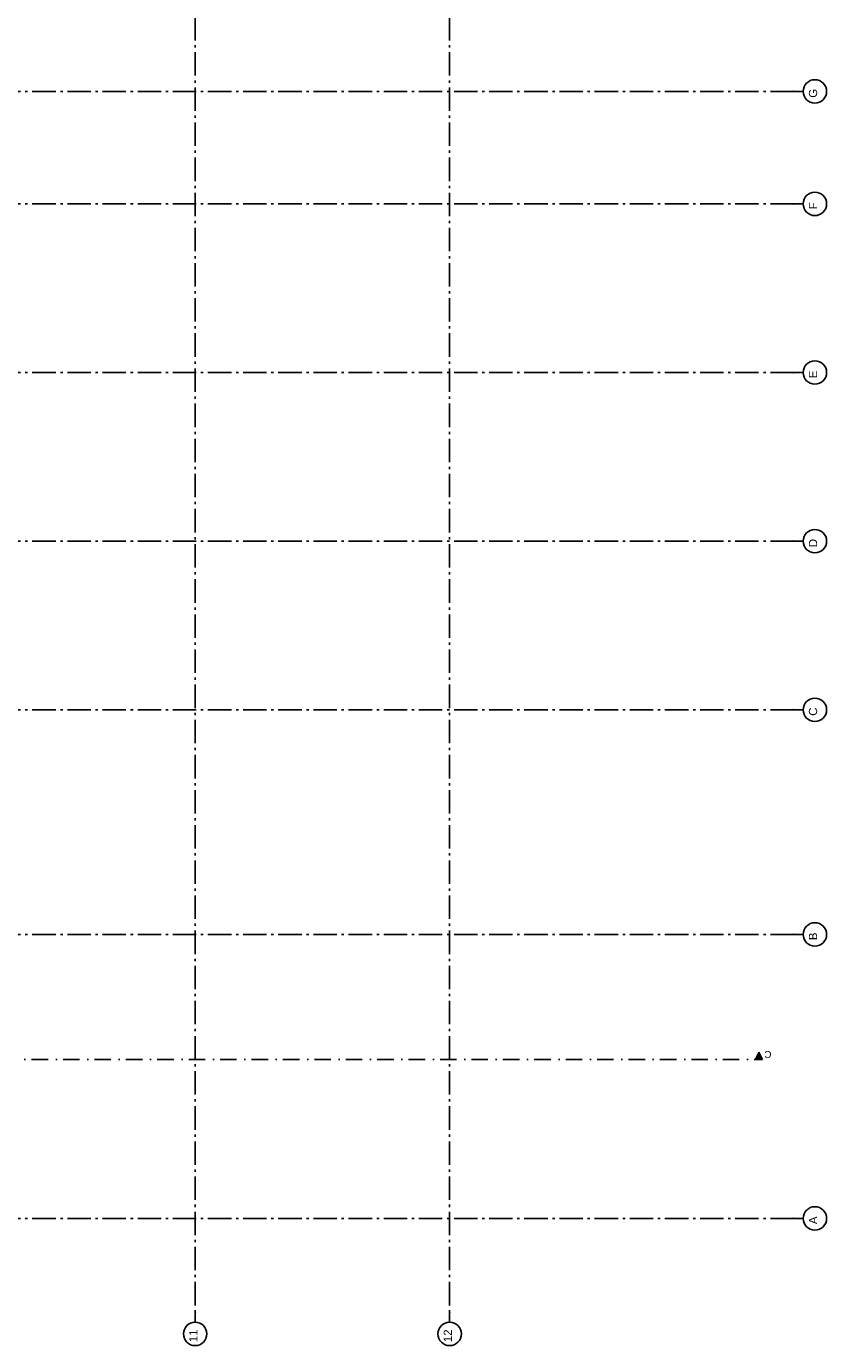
# Model space of a CAD drawing. Header units: millimetres. Extents: x -117798 to 93698, y -84437 to 74219.
# Tile 23 of 34: x 4365 to 21439, y -52589 to -24428. Entities that reach past the tile are written whole.
import ezdxf
from ezdxf.enums import TextEntityAlignment as Align

# ---------------------------------------------------------------- set-up
doc = ezdxf.new("R2010")
doc.units = ezdxf.units.MM
doc.header["$LTSCALE"] = 0.5
doc.header["$MEASUREMENT"] = 0
for name, pattern in [('Akselinje', [1500, 1000, -200, 100, -200]), ('PLINE', [0]), ('Prikk & stiplet', [1340.555525, 705.555534, -352.777767, 0, -282.222223])]:
    doc.linetypes.add(name, pattern=pattern)
doc.layers.add('82-- Modullinjer', color=7, linetype='Continuous')
doc.layers.add('852- Snittmarkør', color=7, linetype='Continuous')
doc.styles.add('GENERATED_STYLE_1', font='arial.ttf')
doc.styles.add('GENERATED_STYLE_2', font='arial.ttf')

# ---------------------------------------------------------------- blocks, each defined once
blk = doc.blocks.new('Standard grid marker[8]', base_point=(20939, -35417))
at = {"layer": '82-- Modullinjer', "linetype": 'Akselinje'}
for q in [(-81321, -35417), (20939, -35417)]:
    blk.add_line((20739, -35417), q, dxfattribs=at)
at = {"layer": '82-- Modullinjer', "linetype": 'PLINE'}
blk.add_circle((21189, -35417), 250, dxfattribs=at)
at = {"layer": '82-- Modullinjer', "linetype": 'Akselinje'}
blk.add_point((20739, -35417), dxfattribs=at)
blk.add_point((20739, -35417), dxfattribs=at)
at = {"layer": '82-- Modullinjer', "style": 'GENERATED_STYLE_1'}
for tag, p in [('AC_MarkerText_1_1', (-81899, -35457)), ('AC_MarkerText_1_0', (21062, -35457))]:
    blk.add_attdef(tag, text='', height=175, rotation=90, dxfattribs=at).set_placement(p, align=Align.TOP_CENTER)
blk = doc.blocks.new('Standard grid marker[9]', base_point=(20939, -39017))
at = {"layer": '82-- Modullinjer', "linetype": 'Akselinje'}
for q in [(-81321, -39017), (20939, -39017)]:
    blk.add_line((20739, -39017), q, dxfattribs=at)
at = {"layer": '82-- Modullinjer', "linetype": 'PLINE'}
blk.add_circle((21189, -39017), 250, dxfattribs=at)
at = {"layer": '82-- Modullinjer', "linetype": 'Akselinje'}
blk.add_point((20739, -39017), dxfattribs=at)
blk.add_point((20739, -39017), dxfattribs=at)
at = {"layer": '82-- Modullinjer', "style": 'GENERATED_STYLE_1'}
for tag, p in [('AC_MarkerText_1_1', (-81899, -39057)), ('AC_MarkerText_1_0', (21062, -39057))]:
    blk.add_attdef(tag, text='', height=175, rotation=90, dxfattribs=at).set_placement(p, align=Align.TOP_CENTER)
blk = doc.blocks.new('Standard grid marker[15]', base_point=(13396, 24720))
at = {"layer": '82-- Modullinjer', "linetype": 'Akselinje'}
for p, q in [((13396, 24520), (13396, -51889)), ((13396, -51889), (13396, -52089))]:
    blk.add_line(p, q, dxfattribs=at)
at = {"layer": '82-- Modullinjer', "linetype": 'PLINE'}
blk.add_circle((13396, -52339), 250, dxfattribs=at)
at = {"layer": '82-- Modullinjer', "linetype": 'Akselinje'}
blk.add_point((13396, -51889), dxfattribs=at)
blk.add_point((13396, -51889), dxfattribs=at)
at = {"layer": '82-- Modullinjer', "style": 'GENERATED_STYLE_1'}
for tag, p in [('AC_MarkerText_1_0', (13269, 24930)), ('AC_MarkerText_1_1', (13269, -52379))]:
    blk.add_attdef(tag, text='', height=175, rotation=90, dxfattribs=at).set_placement(p, align=Align.TOP_CENTER)
blk = doc.blocks.new('Standard grid marker[23]', base_point=(20939, -43812))
at = {"layer": '82-- Modullinjer', "linetype": 'Akselinje'}
for q in [(-81321, -43812), (20939, -43812)]:
    blk.add_line((20739, -43812), q, dxfattribs=at)
at = {"layer": '82-- Modullinjer', "linetype": 'PLINE'}
blk.add_circle((21189, -43812), 250, dxfattribs=at)
at = {"layer": '82-- Modullinjer', "linetype": 'Akselinje'}
blk.add_point((20739, -43812), dxfattribs=at)
blk.add_point((20739, -43812), dxfattribs=at)
at = {"layer": '82-- Modullinjer', "style": 'GENERATED_STYLE_1'}
for tag, p in [('AC_MarkerText_1_1', (-81899, -43852)), ('AC_MarkerText_1_0', (21062, -43852))]:
    blk.add_attdef(tag, text='', height=175, rotation=90, dxfattribs=at).set_placement(p, align=Align.TOP_CENTER)
blk = doc.blocks.new('Standard grid marker[27]', base_point=(20939, -31817))
at = {"layer": '82-- Modullinjer', "linetype": 'Akselinje'}
for q in [(-81321, -31817), (20939, -31817)]:
    blk.add_line((20739, -31817), q, dxfattribs=at)
at = {"layer": '82-- Modullinjer', "linetype": 'PLINE'}
blk.add_circle((21189, -31817), 250, dxfattribs=at)
at = {"layer": '82-- Modullinjer', "linetype": 'Akselinje'}
blk.add_point((20739, -31817), dxfattribs=at)
blk.add_point((20739, -31817), dxfattribs=at)
at = {"layer": '82-- Modullinjer', "style": 'GENERATED_STYLE_1'}
for tag, p in [('AC_MarkerText_1_1', (-81899, -31857)), ('AC_MarkerText_1_0', (21062, -31857))]:
    blk.add_attdef(tag, text='', height=175, rotation=90, dxfattribs=at).set_placement(p, align=Align.TOP_CENTER)
blk = doc.blocks.new('Standard grid marker[28]', base_point=(20939, -28217))
at = {"layer": '82-- Modullinjer', "linetype": 'Akselinje'}
for q in [(-81321, -28217), (20939, -28217)]:
    blk.add_line((20739, -28217), q, dxfattribs=at)
at = {"layer": '82-- Modullinjer', "linetype": 'PLINE'}
blk.add_circle((21189, -28217), 250, dxfattribs=at)
at = {"layer": '82-- Modullinjer', "linetype": 'Akselinje'}
blk.add_point((20739, -28217), dxfattribs=at)
blk.add_point((20739, -28217), dxfattribs=at)
at = {"layer": '82-- Modullinjer', "style": 'GENERATED_STYLE_1'}
for tag, p in [('AC_MarkerText_1_1', (-81899, -28257)), ('AC_MarkerText_1_0', (21062, -28257))]:
    blk.add_attdef(tag, text='', height=175, rotation=90, dxfattribs=at).set_placement(p, align=Align.TOP_CENTER)
blk = doc.blocks.new('Standard grid marker[29]', base_point=(20939, -25817))
at = {"layer": '82-- Modullinjer', "linetype": 'Akselinje'}
for q in [(-81321, -25817), (20939, -25817)]:
    blk.add_line((20739, -25817), q, dxfattribs=at)
at = {"layer": '82-- Modullinjer', "linetype": 'PLINE'}
blk.add_circle((21189, -25817), 250, dxfattribs=at)
at = {"layer": '82-- Modullinjer', "linetype": 'Akselinje'}
blk.add_point((20739, -25817), dxfattribs=at)
blk.add_point((20739, -25817), dxfattribs=at)
at = {"layer": '82-- Modullinjer', "style": 'GENERATED_STYLE_1'}
for tag, p in [('AC_MarkerText_1_1', (-81899, -25857)), ('AC_MarkerText_1_0', (21062, -25857))]:
    blk.add_attdef(tag, text='', height=175, rotation=90, dxfattribs=at).set_placement(p, align=Align.TOP_CENTER)
blk = doc.blocks.new('Standard grid marker[39]', base_point=(7966, 24720))
at = {"layer": '82-- Modullinjer', "linetype": 'Akselinje'}
for p, q in [((7966, 24520), (7966, -51889)), ((7966, -51889), (7966, -52089))]:
    blk.add_line(p, q, dxfattribs=at)
at = {"layer": '82-- Modullinjer', "linetype": 'PLINE'}
blk.add_circle((7966, -52339), 250, dxfattribs=at)
at = {"layer": '82-- Modullinjer', "linetype": 'Akselinje'}
blk.add_point((7966, -51889), dxfattribs=at)
blk.add_point((7966, -51889), dxfattribs=at)
at = {"layer": '82-- Modullinjer', "style": 'GENERATED_STYLE_1'}
for tag, p in [('AC_MarkerText_1_0', (7839, 24930)), ('AC_MarkerText_1_1', (7839, -52379))]:
    blk.add_attdef(tag, text='', height=175, rotation=90, dxfattribs=at).set_placement(p, align=Align.TOP_CENTER)
blk = doc.blocks.new('Standard grid marker[40]', base_point=(20939, -49874))
at = {"layer": '82-- Modullinjer', "linetype": 'Akselinje'}
for q in [(-81321, -49874), (20939, -49874)]:
    blk.add_line((20739, -49874), q, dxfattribs=at)
at = {"layer": '82-- Modullinjer', "linetype": 'PLINE'}
blk.add_circle((21189, -49874), 250, dxfattribs=at)
at = {"layer": '82-- Modullinjer', "linetype": 'Akselinje'}
blk.add_point((20739, -49874), dxfattribs=at)
blk.add_point((20739, -49874), dxfattribs=at)
at = {"layer": '82-- Modullinjer', "style": 'GENERATED_STYLE_1'}
for tag, p in [('AC_MarkerText_1_1', (-81899, -49914)), ('AC_MarkerText_1_0', (21062, -49914))]:
    blk.add_attdef(tag, text='', height=175, rotation=90, dxfattribs=at).set_placement(p, align=Align.TOP_CENTER)

msp = doc.modelspace()

# ---------------------------------------------------------------- hatches: boundary and pattern name
at = {"layer": '852- Snittmarkør', "linetype": 'Continuous'}
msp.add_hatch(color=256, dxfattribs=at).paths.add_polyline_path([(20069.7, -46480), (19994.7, -46330), (19919.7, -46480)])

# ---------------------------------------------------------------- linework, layer by layer
at = {"layer": '852- Snittmarkør', "linetype": 'Prikk & stiplet'}
msp.add_line((-4239.3, -46480), (19919.7, -46480), dxfattribs=at)
at = {"layer": '852- Snittmarkør', "linetype": 'PLINE', "flags": 128}
msp.add_lwpolyline([(20069.7, -46480), (19919.7, -46480), (19994.7, -46330)], close=True, dxfattribs=at)

# ---------------------------------------------------------------- block references
at = {"layer": '82-- Modullinjer', "linetype": 'PLINE'}
ref = msp.add_blockref('Standard grid marker[39]', (7966.1, 24720), dxfattribs=at)
ref.add_attrib('AC_MarkerText_1_1', '11', dxfattribs={"color": 7, "height": 175, "rotation": 90, "style": 'GENERATED_STYLE_1'}).set_placement((7838.6, -52378.9), align=Align.TOP_CENTER)
ref = msp.add_blockref('Standard grid marker[15]', (13396.1, 24720), dxfattribs=at)
ref.add_attrib('AC_MarkerText_1_1', '12', dxfattribs={"color": 7, "height": 175, "rotation": 90, "style": 'GENERATED_STYLE_1'}).set_placement((13268.6, -52378.9), align=Align.TOP_CENTER)
ref = msp.add_blockref('Standard grid marker[29]', (20939.5, -25816.9), dxfattribs=at)
ref.add_attrib('AC_MarkerText_1', 'G', dxfattribs={"color": 7, "height": 175, "rotation": 90, "style": 'GENERATED_STYLE_1'}).set_placement((21062, -25856.9), align=Align.TOP_CENTER)
ref = msp.add_blockref('Standard grid marker[28]', (20939.5, -28216.9), dxfattribs=at)
ref.add_attrib('AC_MarkerText_1', 'F', dxfattribs={"color": 7, "height": 175, "rotation": 90, "style": 'GENERATED_STYLE_1'}).set_placement((21062, -28256.9), align=Align.TOP_CENTER)
ref = msp.add_blockref('Standard grid marker[27]', (20939.5, -31816.9), dxfattribs=at)
ref.add_attrib('AC_MarkerText_1', 'E', dxfattribs={"color": 7, "height": 175, "rotation": 90, "style": 'GENERATED_STYLE_1'}).set_placement((21062, -31856.9), align=Align.TOP_CENTER)
ref = msp.add_blockref('Standard grid marker[8]', (20939.5, -35416.9), dxfattribs=at)
ref.add_attrib('AC_MarkerText_1', 'D', dxfattribs={"color": 7, "height": 175, "rotation": 90, "style": 'GENERATED_STYLE_1'}).set_placement((21062, -35456.9), align=Align.TOP_CENTER)
ref = msp.add_blockref('Standard grid marker[9]', (20939.5, -39016.9), dxfattribs=at)
ref.add_attrib('AC_MarkerText_1', 'C', dxfattribs={"color": 7, "height": 175, "rotation": 90, "style": 'GENERATED_STYLE_1'}).set_placement((21062, -39056.9), align=Align.TOP_CENTER)
ref = msp.add_blockref('Standard grid marker[23]', (20939.5, -43811.9), dxfattribs=at)
ref.add_attrib('AC_MarkerText_1', 'B', dxfattribs={"color": 7, "height": 175, "rotation": 90, "style": 'GENERATED_STYLE_1'}).set_placement((21062, -43851.9), align=Align.TOP_CENTER)
ref = msp.add_blockref('Standard grid marker[40]', (20939.5, -49874.4), dxfattribs=at)
ref.add_attrib('AC_MarkerText_1', 'A', dxfattribs={"color": 7, "height": 175, "rotation": 90, "style": 'GENERATED_STYLE_1'}).set_placement((21062, -49914.4), align=Align.TOP_CENTER)

# ---------------------------------------------------------------- texts
at = {"layer": '852- Snittmarkør', "insert": (20263.2, -46297.5), "char_height": 150, "attachment_point": 7, "rotation": 180, "style": 'GENERATED_STYLE_2'}
msp.add_mtext('\\A1;{\\pql;\\pt0;\\fArial|b0|i0|c0|p0;\\W1.000000;C}', dxfattribs=at)

doc.saveas('drawing.dxf')
